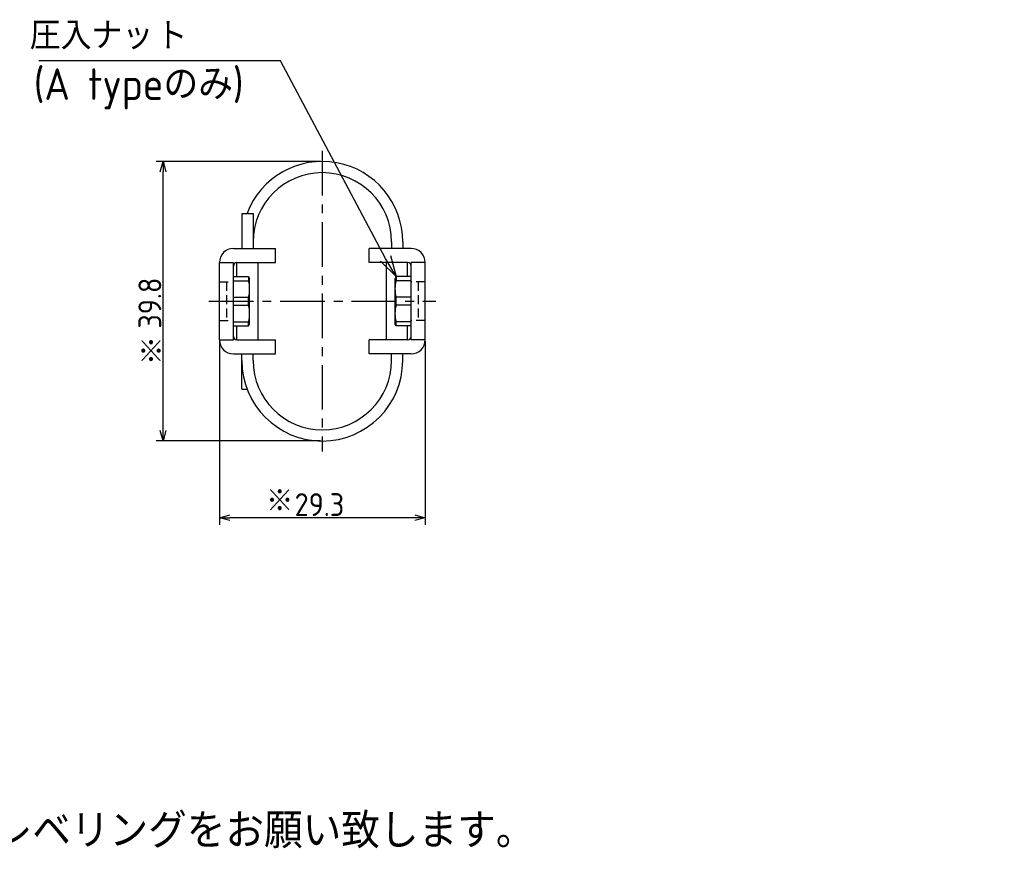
# Model space of a CAD drawing. Extents: x 13 to 378, y 137 to 257.
# Tile 9 of 9: x 238 to 378, y 137 to 256. Entities that reach past the tile are written whole.
import ezdxf

# ---------------------------------------------------------------- set-up
doc = ezdxf.new("R2010")
doc.units = 0
doc.header["$LTSCALE"] = 0.2
doc.linetypes.add('CENTER', pattern=[50.8, 31.75, -6.35, 6.35, -6.35])
doc.linetypes.add('HIDDEN', pattern=[9.525, 6.35, -3.175])
doc.layers.get('0').update_dxf_attribs({"linetype": 'CONTINUOUS'})
doc.layers.get('DEFPOINTS').update_dxf_attribs({"linetype": 'CONTINUOUS'})
doc.layers.add('18-0-CON', color=3, linetype='CONTINUOUS')
doc.styles.add('DIMENSION', font='isocp.shx', dxfattribs={"bigfont": 'bigfont.shx'})
doc.styles.get("Standard").update_dxf_attribs({"font": 'isocp.shx', "bigfont": 'bigfont.shx'})
doc.dimstyles.get("Standard").update_dxf_attribs({"dimtxt": 0.18, "dimasz": 0.18, "dimexe": 0.18, "dimexo": 0.0625, "dimgap": 0.09, "dimtad": 0, "dimtih": 1, "dimtoh": 1, "dimzin": 0, "dimcen": 0.09, "dimazin": 3, "dimtfac": 1, "dimtofl": 0, "dimtmove": 0, "dimatfit": 3})

# ---------------------------------------------------------------- blocks, each defined once
blk = doc.blocks.new('_OPEN30')
at = {"color": 0, "linetype": 'BYBLOCK'}
for p, q in [((-1, 0.268), (0, 0)), ((0, 0), (-1, -0.268)), ((0, 0), (-1, 0))]:
    blk.add_line(p, q, dxfattribs=at)
blk = doc.blocks.new('*U35')
at = {"color": 0, "style": 'DIMENSION'}
blk.add_text('29.3', height=3.25, dxfattribs=at).set_placement((277.07, 185.25))
blk = doc.blocks.new('*D34')
at = {"color": 0}
for p, q in [((266.36, 210.08), (266.36, 184)), ((295.66, 210.08), (295.66, 184)), ((294.16, 185), (267.86, 185))]:
    blk.add_line(p, q, dxfattribs=at)
at = {"layer": 'DEFPOINTS', "color": 0}
for p in [(266.36, 210.33), (295.66, 210.33), (266.36, 185)]:
    blk.add_point(p, dxfattribs=at)
at = {"color": 0, "xscale": 1.5, "yscale": 1.5, "zscale": 1.5, "rotation": 180}
blk.add_blockref('_OPEN30', (266.36, 185), dxfattribs=at)
at = {"color": 0, "xscale": 1.5, "yscale": 1.5, "zscale": 1.5}
blk.add_blockref('_OPEN30', (295.66, 185), dxfattribs=at)
at = {"layer": '18-0-CON'}
blk.add_blockref('*U35', (0, 0), dxfattribs=at)
blk = doc.blocks.new('*U37')
at = {"color": 0, "style": 'DIMENSION'}
blk.add_text('39.8', height=3.25, rotation=90, dxfattribs=at).set_placement((258.08, 211.92))
blk = doc.blocks.new('*D36')
at = {"color": 0}
for p, q in [((280.76, 235.73), (257.33, 235.73)), ((258.33, 197.43), (258.33, 234.23)), ((280.76, 195.93), (257.33, 195.93))]:
    blk.add_line(p, q, dxfattribs=at)
at = {"layer": 'DEFPOINTS', "color": 0}
for p in [(258.33, 235.73), (281.01, 235.73), (281.01, 195.93)]:
    blk.add_point(p, dxfattribs=at)
at = {"color": 0, "xscale": 1.5, "yscale": 1.5, "zscale": 1.5}
for p, rotation in [((258.33, 235.73), 90), ((258.33, 195.93), 270)]:
    blk.add_blockref('_OPEN30', p, dxfattribs=dict(at, rotation=rotation))
at = {"layer": '18-0-CON'}
blk.add_blockref('*U37', (0, 0), dxfattribs=at)
blk = doc.blocks.new('*U101')
at = {"color": 0}
blk.add_text('(A typeのみ)', height=4.5, dxfattribs=at).set_placement((239.93, 244.48))
blk = doc.blocks.new('*U103')
for s, p in [('※寸法には、製品の特性上バラツキが生じます。', (14.54, 146.29)), ('また、ヘリカル防振器はレベリング機能が御座いませんので、お客様にてシム等を用いてレベリングをお願い致します。', (14.21, 137.96))]:
    blk.add_text(s, height=5).set_placement(p)
blk = doc.blocks.new('*U105')
at = {"layer": '18-0-CON'}
blk.add_text('※', height=3.5, dxfattribs=at).set_placement((273.02, 185.64))
blk = doc.blocks.new('*U106')
at = {"layer": '18-0-CON'}
blk.add_text('※', height=3.5, dxfattribs=at).set_placement((254.69, 206.86))

msp = doc.modelspace()

# ---------------------------------------------------------------- linework, layer by layer
at = {"color": 0, "linetype": 'CENTER'}
for p, q in [((281.006, 237.226), (281.006, 194.426)), ((264.856, 215.826), (297.156, 215.826))]:
    msp.add_line(p, q, dxfattribs=at)
for p, q in [((269.556, 228.326), (271.156, 228.326)), ((268.356, 223.326), (274.356, 223.326)), ((274.356, 221.326), (274.356, 223.326)), ((293.656, 223.326), (287.656, 223.326)), ((287.656, 221.326), (287.656, 223.326)), ((266.356, 221.326), (268.356, 221.326)), ((266.356, 210.326), (266.356, 221.326)), ((268.356, 210.326), (268.356, 221.326)), ((268.856, 221.326), (274.356, 221.326)), ((268.856, 219.326), (268.856, 221.326)), ((271.856, 210.326), (271.856, 221.326)), ((293.156, 221.326), (287.656, 221.326)), ((290.156, 210.326), (290.156, 221.326)), ((293.156, 219.326), (293.156, 221.326)), ((295.656, 221.326), (293.656, 221.326)), ((293.656, 210.326), (293.656, 221.326)), ((295.656, 210.326), (295.656, 221.326)), ((268.356, 219.326), (270.511, 219.326)), ((268.356, 218.746), (270.511, 218.746)), ((270.511, 219.326), (270.511, 218.746)), ((270.511, 219.326), (270.656, 219.076)), ((270.656, 212.576), (270.656, 219.076)), ((291.5, 219.326), (291.356, 219.076)), ((291.356, 212.576), (291.356, 219.076)), ((293.656, 219.326), (291.5, 219.326)), ((291.5, 219.326), (291.5, 218.746)), ((293.656, 218.746), (291.5, 218.746)), ((268.356, 216.411), (270.511, 216.411)), ((270.511, 215.241), (270.511, 216.411)), ((293.656, 216.411), (291.5, 216.411)), ((291.5, 215.241), (291.5, 216.411)), ((268.356, 215.241), (270.511, 215.241)), ((293.656, 215.241), (291.5, 215.241)), ((268.356, 212.906), (270.511, 212.906)), ((268.356, 212.326), (270.511, 212.326)), ((268.856, 210.326), (268.856, 212.326)), ((270.511, 212.326), (270.511, 212.906)), ((270.511, 212.326), (270.656, 212.576)), ((291.5, 212.326), (291.356, 212.576)), ((293.656, 212.906), (291.5, 212.906)), ((291.5, 212.326), (291.5, 212.906)), ((293.656, 212.326), (291.5, 212.326)), ((293.156, 210.326), (293.156, 212.326)), ((266.356, 210.326), (268.356, 210.326)), ((268.856, 210.326), (274.356, 210.326)), ((274.356, 208.326), (274.356, 210.326)), ((293.156, 210.326), (287.656, 210.326)), ((287.656, 208.326), (287.656, 210.326)), ((295.656, 210.326), (293.656, 210.326)), ((268.356, 208.326), (274.356, 208.326)), ((293.656, 208.326), (287.656, 208.326)), ((269.556, 203.326), (270.296, 203.326))]:
    msp.add_line(p, q)
at = {"color": 0}
for p, q in [((269.556, 228.326), (269.556, 223.326)), ((271.156, 228.326), (271.156, 223.326)), ((290.856, 224.276), (290.856, 223.326)), ((292.456, 224.276), (292.456, 223.326)), ((269.556, 203.326), (269.556, 208.326)), ((271.156, 207.376), (271.156, 208.326)), ((290.856, 207.376), (290.856, 208.326)), ((292.456, 207.376), (292.456, 208.326))]:
    msp.add_line(p, q, dxfattribs=at)
at = {"color": 0, "linetype": 'HIDDEN'}
for p, q in [((266.356, 218.576), (268.356, 218.576)), ((267.356, 218.576), (267.356, 213.076)), ((295.654, 218.586), (293.654, 218.584)), ((294.654, 218.585), (294.658, 213.085)), ((266.356, 213.076), (268.356, 213.076)), ((295.658, 213.086), (293.658, 213.084))]:
    msp.add_line(p, q, dxfattribs=at)
at = {"color": 0}
msp.add_lwpolyline([(290.006, 221.927), (275.064, 250.051), (240.664, 250.051)], dxfattribs=at)
for centre, radius, start, end in [((281.006, 224.276), 11.45, 0, 159.28549), ((281.006, 224.276), 9.85, 0, 180), ((268.356, 221.326), 2, 90, 180), ((293.656, 221.326), 2, 360, 90), ((268.856, 220.826), 0.5, 90, 180), ((293.156, 220.826), 0.5, 360, 90), ((265.991, 217.578), 4.668, 345.51734, 14.48266), ((296.02, 217.578), 4.668, 165.51734, 194.48266), ((265.991, 214.073), 4.668, 345.51734, 14.48266), ((296.02, 214.073), 4.668, 165.51734, 194.48266), ((268.356, 210.326), 2, 180, 270), ((268.856, 210.826), 0.5, 180, 270), ((293.156, 210.826), 0.5, 270, 360), ((293.656, 210.326), 2, 270, 360), ((281.006, 207.376), 11.45, 180, 0), ((281.006, 207.376), 9.85, 180, 0)]:
    msp.add_arc(centre, radius, start, end)

# ---------------------------------------------------------------- block references
for name in ['*U101', '*U103']:
    msp.add_blockref(name, (0, 0))
at = {"color": 0, "xscale": 2.999999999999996, "yscale": 2.999999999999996, "zscale": 2.999999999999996, "rotation": 299.8822543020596}
msp.add_blockref('_OPEN30', (291.5, 219.326), dxfattribs=at)
at = {"layer": '18-0-CON'}
for name in ['*U106', '*U105']:
    msp.add_blockref(name, (0, 0), dxfattribs=at)

# ---------------------------------------------------------------- texts
at = {"color": 0}
for s, p in [('圧入ナッ', (239.347, 251.648)), ('ト', (257.391, 251.594))]:
    msp.add_text(s, height=4, dxfattribs=at).set_placement(p)

# ---------------------------------------------------------------- dimensions: what is measured, and where the dimension line sits
dim = msp.add_linear_dim(base=(258.331, 235.726), p1=(281.006, 195.926), p2=(281.006, 235.726), angle=90, dimstyle='Standard', override={"dimscale": 0.5, "dimtxt": 6.5, "dimclrd": 0, "dimclre": 0, "dimclrt": 0, "dimtol": 0, "dimtp": 0.1, "dimtm": 0}, dxfattribs=at)
dim.commit()
dim.dimension.update_dxf_attribs({"geometry": '*D36', "text_midpoint": (256.456, 215.826)})
dim = msp.add_linear_dim(base=(266.356, 185), p1=(295.656, 210.326), p2=(266.356, 210.326), dimstyle='Standard', override={"dimscale": 0.5, "dimtxt": 6.5, "dimclrd": 0, "dimclre": 0, "dimclrt": 0, "dimtol": 0, "dimtp": 0.1, "dimtm": 0}, dxfattribs=at)
dim.commit()
dim.dimension.update_dxf_attribs({"geometry": '*D34', "text_midpoint": (281.006, 186.875)})

doc.saveas('drawing.dxf')
